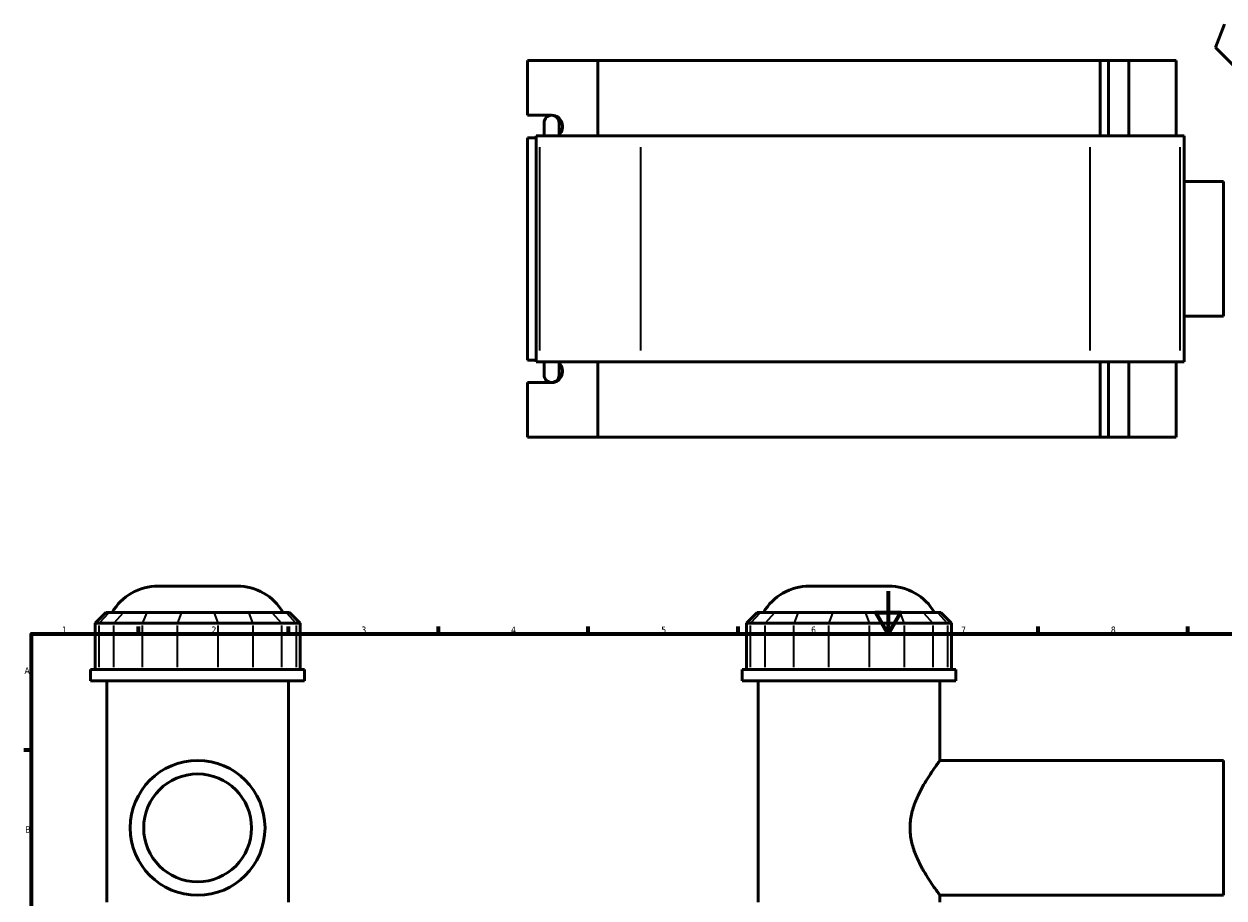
# Model space of a CAD drawing. Header units: millimetres. Extents: x 0 to 913, y -450 to 1040.
# Tile 5 of 6: x 17 to 578, y 451 to 859. Entities that reach past the tile are written whole.
import ezdxf

# ---------------------------------------------------------------- set-up
doc = ezdxf.new("R2010")
doc.units = ezdxf.units.MM
for name, color, linetype, lineweight in [('Border (ANSI)', 7, 'Continuous', 70), ('Visible (ANSI)', 7, 'Continuous', 50), ('Visible Narrow (ANSI)', 7, 'Continuous', 35)]:
    doc.layers.add(name, color=color, linetype=linetype, lineweight=lineweight)
doc.styles.add('Note Text (ANSI)', font='tahoma.ttf')

# ---------------------------------------------------------------- blocks, each defined once
blk = doc.blocks.new('Borders Default Border')
at = {"layer": 'Border (ANSI)'}
for p, q in [((70.08, 574), (70.08, 577.45)), ((140.17, 574), (140.17, 577.45)), ((210.25, 574), (210.25, 577.45)), ((280.33, 574), (280.33, 577.45)), ((350.42, 574), (350.42, 577.45)), ((490.58, 574), (490.58, 577.45)), ((560.67, 574), (560.67, 577.45)), ((20, 519.75), (16.55, 519.75))]:
    blk.add_line(p, q, dxfattribs=at)
at = {"layer": 'Border (ANSI)', "flags": 128}
for points in [[(420.5, 594), (420.5, 574), (414.73, 584), (426.27, 584), (420.5, 574)], [(20, 20), (20, 574), (821, 574), (821, 20), (20, 20)]]:
    blk.add_lwpolyline(points, dxfattribs=at)
at = {"layer": 'Border (ANSI)', "color": 230, "true_color": 0xff0080, "char_height": 3.05, "attachment_point": 7, "style": 'Note Text (ANSI)'}
for s, insert in [('1', (34.35, 574.4)), ('2', (104.2, 574.4)), ('3', (174.26, 574.34)), ('4', (244.23, 574.4)), ('5', (314.48, 574.34)), ('6', (384.49, 574.34)), ('7', (454.6, 574.4)), ('8', (524.63, 574.33)), ('A', (16.78, 555.35)), ('B', (17.15, 481.1))]:
    blk.add_mtext(s, dxfattribs=dict(at, insert=insert))

msp = doc.modelspace()

# ---------------------------------------------------------------- linework, layer by layer
at = {"layer": 'Visible (ANSI)'}
for p, q in [((573.594, 847.94), (577.826, 858.948)), ((573.594, 847.94), (596.85, 824.761)), ((251.856, 816.336), (251.856, 841.886)), ((251.856, 841.886), (284.745, 841.886)), ((284.745, 841.886), (284.745, 806.686)), ((284.745, 841.886), (519.668, 841.886)), ((519.668, 841.886), (523.463, 841.886)), ((519.668, 806.686), (519.668, 841.886)), ((533.068, 841.886), (523.463, 841.886)), ((523.463, 806.686), (523.463, 841.886)), ((555.183, 841.886), (533.068, 841.886)), ((533.068, 806.686), (533.068, 841.886)), ((555.183, 806.686), (555.183, 841.886)), ((251.856, 816.336), (262.918, 816.336)), ((261.13, 815.681), (261.13, 816.336)), ((259.682, 812.846), (259.682, 806.686)), ((266.682, 806.686), (266.682, 812.846)), ((255.932, 805.836), (251.856, 805.836)), ((251.856, 701.936), (251.856, 805.836)), ((257.699, 806.686), (255.932, 806.686)), ((255.932, 701.086), (255.932, 806.686)), ((257.699, 806.686), (304.833, 806.686)), ((515.029, 806.686), (304.833, 806.686)), ((515.029, 806.686), (557.102, 806.686)), ((558.933, 806.686), (557.102, 806.686)), ((558.933, 701.086), (558.933, 806.686)), ((558.933, 785.386), (577.207, 785.386)), ((577.207, 722.386), (577.207, 785.386)), ((558.933, 722.386), (577.207, 722.386)), ((251.856, 701.936), (255.932, 701.936)), ((255.932, 701.086), (257.699, 701.086)), ((304.833, 701.086), (257.699, 701.086)), ((259.682, 701.086), (259.682, 694.926)), ((266.682, 694.926), (266.682, 701.086)), ((284.745, 701.086), (284.745, 665.886)), ((304.833, 701.086), (515.029, 701.086)), ((557.102, 701.086), (515.029, 701.086)), ((519.668, 665.886), (519.668, 701.086)), ((523.463, 665.886), (523.463, 701.086)), ((533.068, 665.886), (533.068, 701.086)), ((555.183, 665.886), (555.183, 701.086)), ((557.102, 701.086), (558.933, 701.086)), ((262.918, 691.436), (251.856, 691.436)), ((251.856, 665.886), (251.856, 691.436)), ((261.13, 691.436), (261.13, 692.09)), ((284.745, 665.886), (251.856, 665.886)), ((519.668, 665.886), (284.745, 665.886)), ((523.463, 665.886), (519.668, 665.886)), ((523.463, 665.886), (533.068, 665.886)), ((533.068, 665.886), (555.183, 665.886)), ((79.302, 596.382), (116.129, 596.382)), ((383.793, 596.382), (420.62, 596.382)), ((54.775, 583.992), (49.775, 578.992)), ((54.775, 583.992), (56.298, 583.992)), ((63.017, 583.992), (56.298, 583.992)), ((63.017, 583.992), (73.84, 583.992)), ((90.062, 583.992), (73.84, 583.992)), ((90.062, 583.992), (105.369, 583.992)), ((121.59, 583.992), (105.369, 583.992)), ((121.59, 583.992), (132.414, 583.992)), ((139.133, 583.992), (132.414, 583.992)), ((139.133, 583.992), (140.655, 583.992)), ((140.655, 583.992), (145.655, 578.992)), ((359.266, 583.992), (354.266, 578.992)), ((359.266, 583.992), (360.789, 583.992)), ((367.508, 583.992), (360.789, 583.992)), ((367.508, 583.992), (378.332, 583.992)), ((394.553, 583.992), (378.332, 583.992)), ((394.553, 583.992), (409.86, 583.992)), ((426.081, 583.992), (409.86, 583.992)), ((426.081, 583.992), (436.905, 583.992)), ((443.624, 583.992), (436.905, 583.992)), ((443.624, 583.992), (445.147, 583.992)), ((445.147, 583.992), (450.147, 578.992)), ((51.678, 578.992), (49.775, 578.992)), ((49.775, 578.992), (49.775, 557.442)), ((51.678, 578.992), (58.397, 578.992)), ((71.927, 578.992), (58.397, 578.992)), ((71.927, 578.992), (88.148, 578.992)), ((107.282, 578.992), (88.148, 578.992)), ((107.282, 578.992), (123.504, 578.992)), ((137.033, 578.992), (123.504, 578.992)), ((137.033, 578.992), (143.752, 578.992)), ((145.655, 578.992), (143.752, 578.992)), ((145.655, 578.992), (145.655, 557.442)), ((356.169, 578.992), (354.266, 578.992)), ((354.266, 578.992), (354.266, 557.442)), ((356.169, 578.992), (362.888, 578.992)), ((376.418, 578.992), (362.888, 578.992)), ((376.418, 578.992), (392.64, 578.992)), ((411.774, 578.992), (392.64, 578.992)), ((411.774, 578.992), (427.995, 578.992)), ((441.525, 578.992), (427.995, 578.992)), ((441.525, 578.992), (448.244, 578.992)), ((450.147, 578.992), (448.244, 578.992)), ((450.147, 578.992), (450.147, 557.442)), ((147.715, 557.442), (47.715, 557.442)), ((47.715, 552.132), (47.715, 557.442)), ((147.715, 552.132), (147.715, 557.442)), ((452.207, 557.442), (352.207, 557.442)), ((352.207, 552.132), (352.207, 557.442)), ((452.207, 552.132), (452.207, 557.442)), ((147.715, 552.132), (47.715, 552.132)), ((55.215, 448.632), (55.215, 552.132)), ((140.215, 448.632), (140.215, 552.132)), ((452.207, 552.132), (352.207, 552.132)), ((359.707, 448.632), (359.707, 552.132)), ((444.707, 514.882), (444.707, 552.132)), ((444.707, 514.882), (577.207, 514.882)), ((577.207, 451.882), (577.207, 514.882)), ((444.707, 451.882), (577.207, 451.882)), ((444.707, 448.632), (444.707, 451.882))]:
    msp.add_line(p, q, dxfattribs=at)
for radius in [31.5, 25.2]:
    msp.add_circle((97.715, 483.382), radius, dxfattribs=at)
for centre, radius, start, end in [((263.182, 812.846), 3.5, 0, 180), ((263.182, 694.926), 3.5, 180, 0), ((79.302, 571.382), 25, 90, 149.70847), ((116.129, 571.382), 25, 30.29153, 90), ((383.793, 571.382), 25, 90, 149.70847), ((420.62, 571.382), 25, 30.29153, 90)]:
    msp.add_arc(centre, radius, start, end, dxfattribs=at)
for centre, major_axis, start_param, end_param in [((263.367, 811.086), (0, 5.25), 3.8784876, 6.2647066), ((263.367, 696.686), (0, -5.25), 0.0184787, 2.4046977)]:
    msp.add_ellipse(centre, major_axis=major_axis, ratio=0.9396926, start_param=start_param, end_param=end_param, dxfattribs=at)
msp.add_open_spline([(444.707, 451.882), (444.707, 451.882), (444.553, 452.089), (443.935, 452.93), (443.472, 453.564), (442.304, 455.202), (441.599, 456.207), (440.06, 458.49), (439.227, 459.768), (437.561, 462.476), (436.661, 464.015), (434.894, 467.366), (434.029, 469.18), (432.516, 473.004), (431.87, 475.018), (430.979, 479.152), (430.737, 481.273), (430.737, 485.492), (430.979, 487.613), (431.87, 491.747), (432.516, 493.761), (434.029, 497.585), (434.894, 499.398), (436.661, 502.75), (437.561, 504.288), (439.227, 506.997), (440.06, 508.274), (441.599, 510.557), (442.304, 511.563), (443.472, 513.201), (443.935, 513.835), (444.553, 514.675), (444.707, 514.882), (444.707, 514.882)], degree=3, knots=[5.0132527, 5.0132527, 5.0132527, 5.0132527, 5.633694, 5.633694, 6.2541352, 6.2541352, 6.8745765, 6.8745765, 7.4950178, 7.4950178, 8.1278897, 8.1278897, 8.7607616, 8.7607616, 9.3936335, 9.3936335, 10.0265054, 10.0265054, 10.6593773, 10.6593773, 11.2922493, 11.2922493, 11.9251212, 11.9251212, 12.5579931, 12.5579931, 13.1784344, 13.1784344, 13.7988756, 13.7988756, 14.4193169, 14.4193169, 15.0397582, 15.0397582, 15.0397582, 15.0397582], dxfattribs=at)
at = {"layer": 'Visible Narrow (ANSI)'}
for p, q in [((257.699, 706.366), (257.699, 801.406)), ((304.833, 706.366), (304.833, 801.406)), ((515.029, 706.366), (515.029, 801.406)), ((557.102, 706.366), (557.102, 801.406)), ((56.067, 583.742), (51.909, 579.242)), ((62.786, 583.742), (58.628, 579.242)), ((73.745, 583.742), (72.023, 579.242)), ((89.966, 583.742), (88.244, 579.242)), ((105.465, 583.742), (107.187, 579.242)), ((121.686, 583.742), (123.408, 579.242)), ((132.645, 583.742), (136.802, 579.242)), ((139.364, 583.742), (143.522, 579.242)), ((360.558, 583.742), (356.4, 579.242)), ((367.277, 583.742), (363.119, 579.242)), ((378.236, 583.742), (376.514, 579.242)), ((394.457, 583.742), (392.735, 579.242)), ((409.956, 583.742), (411.678, 579.242)), ((426.177, 583.742), (427.899, 579.242)), ((437.136, 583.742), (441.294, 579.242)), ((443.855, 583.742), (448.013, 579.242)), ((51.678, 558.52), (51.678, 577.915)), ((58.397, 577.915), (58.397, 558.52)), ((71.927, 558.52), (71.927, 577.915)), ((88.148, 577.915), (88.148, 558.52)), ((107.282, 558.52), (107.282, 577.915)), ((123.504, 577.915), (123.504, 558.52)), ((137.033, 558.52), (137.033, 577.915)), ((143.752, 577.915), (143.752, 558.52)), ((356.169, 558.52), (356.169, 577.915)), ((362.888, 577.915), (362.888, 558.52)), ((376.418, 558.52), (376.418, 577.915)), ((392.64, 577.915), (392.64, 558.52)), ((411.774, 558.52), (411.774, 577.915)), ((427.995, 577.915), (427.995, 558.52)), ((441.525, 558.52), (441.525, 577.915)), ((448.244, 577.915), (448.244, 558.52))]:
    msp.add_line(p, q, dxfattribs=at)

# ---------------------------------------------------------------- block references
msp.add_blockref('Borders Default Border', (0, 0))

doc.saveas('drawing.dxf')
